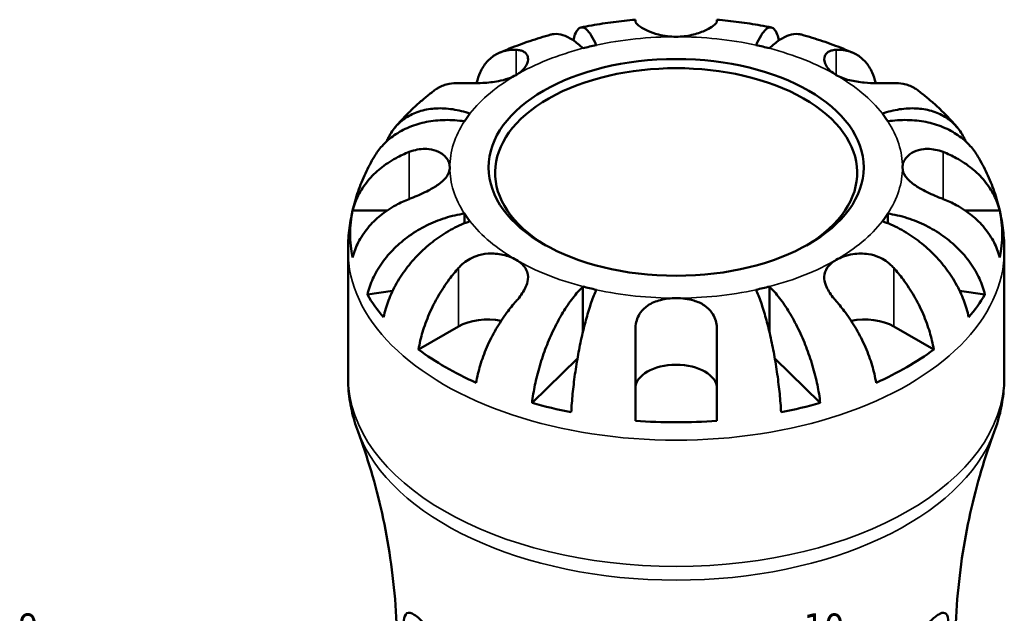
# Model space of a CAD drawing. Header units: millimetres. Extents: x 0 to 903, y 0 to 973.
# Tile 8 of 10: x 595 to 682, y 577 to 629. Entities that reach past the tile are written whole.
import ezdxf

# ---------------------------------------------------------------- set-up
doc = ezdxf.new("R2010")
doc.units = ezdxf.units.MM
for name, color, linetype, lineweight in [('Border (ANSI)', 7, 'Continuous', 70), ('Visible (ANSI)', 7, 'Continuous', 50), ('Visible Narrow (ANSI)', 7, 'Continuous', 35)]:
    doc.layers.add(name, color=color, linetype=linetype, lineweight=lineweight)
doc.styles.add('Note Text (ANSI)', font='tahoma.ttf')

# ---------------------------------------------------------------- blocks, each defined once
blk = doc.blocks.new('Borders Default Border')
at = {"layer": 'Border (ANSI)', "color": 5, "true_color": 0x0000ff, "char_height": 2.4, "attachment_point": 7, "style": 'Note Text (ANSI)'}
for s, insert in [('9', (594.915, 574.353)), ('10', (664.35, 574.349))]:
    blk.add_mtext(s, dxfattribs=dict(at, insert=insert))

msp = doc.modelspace()

# ---------------------------------------------------------------- linework, layer by layer
at = {"layer": 'Visible (ANSI)'}
for p, q in [((649.474, 629.109), (649.474, 629.248)), ((656.674, 629.248), (656.674, 629.109)), ((624.482, 612.398), (627.538, 612.398)), ((634.361, 612.123), (634.361, 611.259)), ((671.787, 612.123), (671.787, 611.259)), ((678.611, 612.398), (681.667, 612.398)), ((624.074, 597.694), (624.074, 608.85)), ((682.074, 597.694), (682.074, 608.85)), ((644.833, 605.677), (644.833, 601.672)), ((661.315, 605.677), (661.315, 601.672)), ((625.789, 604.965), (628.02, 605.298)), ((678.128, 605.298), (680.359, 604.965)), ((630.311, 600.117), (633.841, 602.155)), ((672.307, 602.155), (675.838, 600.117)), ((649.474, 593.812), (649.474, 601.858)), ((656.674, 601.858), (656.674, 593.812)), ((640.34, 595.394), (644.355, 599.33)), ((661.794, 599.33), (665.809, 595.394))]:
    msp.add_line(p, q, dxfattribs=at)
for centre, major_axis, start_param, end_param in [((653.074, 616.198), (-20, 0), 5.073083, 5.137094), ((653.074, 616.198), (-20, 0), 4.287684, 4.351695), ((653.074, 615.725), (-16, 0), 2.374159, 7.050619), ((653.074, 616.198), (-20, 0), 5.858481, 5.922492), ((653.074, 616.198), (20, 0), 0.360694, 0.424705), ((653.074, 610.32), (-28.818, 0), 6.157937, 6.408434), ((653.074, 616.198), (-20, 0), 0.360694, 0.424705), ((653.074, 616.198), (20, 0), 5.858481, 5.922492), ((653.074, 610.32), (28.818, 0), 6.157937, 6.408434), ((653.074, 616.198), (20, 0), 4.287684, 4.351695), ((653.074, 616.198), (20, 0), 5.073083, 5.137094), ((653.074, 610.32), (-28.818, 0), 0.327687, 0.457711), ((653.074, 610.32), (28.818, 0), 5.825475, 5.955498), ((636.386, 600.685), (3.6, 0), 1.226428, 2.356194), ((669.762, 600.685), (3.6, 0), 0.785398, 1.915165), ((653.074, 610.32), (-28.818, 0), 0.66015, 0.910647), ((653.074, 610.32), (-28.818, 0), 2.230946, 2.481443), ((653.074, 596.694), (-3.6, 0), 3.141593, 6.283185), ((653.074, 610.32), (-28.818, 0), 1.113086, 1.243109), ((653.074, 610.32), (-28.818, 0), 1.898484, 2.028507), ((653.074, 610.32), (-28.818, 0), 1.445548, 1.696045)]:
    msp.add_ellipse(centre, major_axis=major_axis, ratio=0.57735, start_param=start_param, end_param=end_param, dxfattribs=at)
msp.add_ellipse((653.074, 616.198), major_axis=(16.58, 0), ratio=0.57735, dxfattribs=at)
for points, knots in [([(649.474, 629.248), (649.149, 629.221), (648.825, 629.19), (648.177, 629.121), (647.854, 629.083), (647.21, 629), (646.889, 628.954), (646.248, 628.856), (645.928, 628.803), (645.291, 628.69), (644.974, 628.629), (644.658, 628.565)], [2.4993603, 2.4993603, 2.4993603, 2.4993603, 2.5382791, 2.5382791, 2.5771979, 2.5771979, 2.6161166, 2.6161166, 2.6550354, 2.6550354, 2.6939542, 2.6939542, 2.6939542, 2.6939542]), ([(661.49, 628.565), (661.174, 628.629), (660.857, 628.69), (660.22, 628.803), (659.901, 628.856), (659.26, 628.954), (658.938, 629), (658.294, 629.083), (657.971, 629.121), (657.323, 629.19), (656.999, 629.221), (656.674, 629.248)], [2.0184348, 2.0184348, 2.0184348, 2.0184348, 2.0573536, 2.0573536, 2.0962723, 2.0962723, 2.1351911, 2.1351911, 2.1741099, 2.1741099, 2.2130287, 2.2130287, 2.2130287, 2.2130287]), ([(643.984, 627.425), (644.027, 627.613), (644.077, 627.787), (644.218, 628.158), (644.316, 628.321), (644.513, 628.523), (644.63, 628.579), (644.883, 628.565), (645.019, 628.493), (645.277, 628.265), (645.423, 628.086), (645.723, 627.611), (645.876, 627.315), (646.016, 627.002)], [0.3887382, 0.3887382, 0.3887382, 0.3887382, 0.4994944, 0.4994944, 0.6661487, 0.6661487, 0.8332087, 0.8332087, 1.0002688, 1.0002688, 1.1679728, 1.1679728, 1.3356767, 1.3356767, 1.3356767, 1.3356767]), ([(653.074, 627.745), (652.815, 627.745), (652.557, 627.762), (652.033, 627.827), (651.77, 627.877), (651.169, 628.031), (650.848, 628.146), (650.307, 628.386), (650.087, 628.509), (649.794, 628.706), (649.699, 628.782), (649.56, 628.92), (649.515, 628.981), (649.48, 629.061), (649.474, 629.086), (649.474, 629.109)], [0, 0, 0, 0, 0.0777495, 0.0777495, 0.1608191, 0.1608191, 0.277838, 0.277838, 0.3882896, 0.3882896, 0.4654296, 0.4654296, 0.5403543, 0.5403543, 0.579532, 0.579532, 0.579532, 0.579532]), ([(656.674, 629.109), (656.674, 629.085), (656.668, 629.058), (656.63, 628.975), (656.584, 628.914), (656.441, 628.776), (656.344, 628.698), (656.051, 628.503), (655.835, 628.383), (655.256, 628.126), (654.876, 627.995), (654.021, 627.801), (653.55, 627.745), (653.074, 627.745)], [-0.5800481, -0.5800481, -0.5800481, -0.5800481, -0.5384523, -0.5384523, -0.4638379, -0.4638379, -0.3862639, -0.3862639, -0.2784027, -0.2784027, -0.1427791, -0.1427791, 0, 0, 0, 0]), ([(660.133, 627.002), (660.273, 627.315), (660.425, 627.611), (660.725, 628.086), (660.871, 628.265), (661.13, 628.493), (661.265, 628.565), (661.518, 628.579), (661.636, 628.523), (661.833, 628.321), (661.931, 628.158), (662.071, 627.787), (662.121, 627.613), (662.164, 627.425)], [4.0142509, 4.0142509, 4.0142509, 4.0142509, 4.1819549, 4.1819549, 4.3496588, 4.3496588, 4.5167189, 4.5167189, 4.6837789, 4.6837789, 4.8504333, 4.8504333, 4.9611894, 4.9611894, 4.9611894, 4.9611894]), ([(642.001, 627.929), (641.687, 627.842), (641.375, 627.751), (640.754, 627.561), (640.446, 627.462), (639.833, 627.255), (639.528, 627.148), (638.923, 626.926), (638.622, 626.81), (638.025, 626.571), (637.729, 626.447), (637.435, 626.319)], [2.8043578, 2.8043578, 2.8043578, 2.8043578, 2.8439882, 2.8439882, 2.8836185, 2.8836185, 2.9232489, 2.9232489, 2.9628793, 2.9628793, 3.0025097, 3.0025097, 3.0025097, 3.0025097]), ([(644.833, 626.72), (644.549, 626.998), (644.239, 627.257), (643.633, 627.658), (643.335, 627.8), (642.812, 627.965), (642.537, 628.004), (642.185, 627.971), (642.091, 627.953), (642.001, 627.928)], [4.0142509, 4.0142509, 4.0142509, 4.0142509, 4.1819549, 4.1819549, 4.3496588, 4.3496588, 4.5167189, 4.5167189, 4.5794658, 4.5794658, 4.5794658, 4.5794658]), ([(664.147, 627.928), (664.057, 627.953), (663.964, 627.971), (663.611, 628.004), (663.336, 627.965), (662.813, 627.8), (662.516, 627.658), (661.909, 627.257), (661.599, 626.998), (661.315, 626.72)], [0.7704618, 0.7704618, 0.7704618, 0.7704618, 0.8332087, 0.8332087, 1.0002688, 1.0002688, 1.1679728, 1.1679728, 1.3356767, 1.3356767, 1.3356767, 1.3356767]), ([(668.713, 626.319), (668.419, 626.447), (668.123, 626.571), (667.526, 626.81), (667.225, 626.926), (666.62, 627.148), (666.316, 627.255), (665.702, 627.462), (665.394, 627.561), (664.773, 627.751), (664.461, 627.842), (664.148, 627.929)], [1.7098793, 1.7098793, 1.7098793, 1.7098793, 1.7495096, 1.7495096, 1.78914, 1.78914, 1.8287704, 1.8287704, 1.8684008, 1.8684008, 1.9080312, 1.9080312, 1.9080312, 1.9080312]), ([(635.439, 623.637), (635.521, 623.99), (635.631, 624.314), (635.908, 624.922), (636.109, 625.246), (636.587, 625.792), (636.864, 626.013), (637.423, 626.333), (637.757, 626.46), (638.38, 626.578), (638.658, 626.597), (638.932, 626.588)], [0.1934012, 0.1934012, 0.1934012, 0.1934012, 0.3321515, 0.3321515, 0.4988882, 0.4988882, 0.6656248, 0.6656248, 0.8335114, 0.8335114, 0.9568737, 0.9568737, 0.9568737, 0.9568737]), ([(638.932, 626.588), (638.935, 626.588), (638.937, 626.587), (639.073, 626.582), (639.198, 626.566), (639.411, 626.511), (639.502, 626.477), (639.681, 626.379), (639.764, 626.311), (639.94, 626.093), (639.994, 625.921), (639.976, 625.508), (639.885, 625.269), (639.535, 624.79), (639.269, 624.558), (638.932, 624.363)], [-0.5833263, -0.5833263, -0.5833263, -0.5833263, -0.5820685, -0.5820685, -0.518616, -0.518616, -0.4628074, -0.4628074, -0.3947327, -0.3947327, -0.2769242, -0.2769242, -0.1428835, -0.1428835, 0, 0, 0, 0]), ([(667.216, 624.363), (667.018, 624.478), (666.844, 624.605), (666.537, 624.891), (666.412, 625.049), (666.185, 625.454), (666.136, 625.698), (666.201, 626.059), (666.27, 626.188), (666.455, 626.371), (666.553, 626.434), (666.787, 626.53), (666.922, 626.562), (667.118, 626.583), (667.167, 626.586), (667.216, 626.588)], [-2.4991326, -2.4991326, -2.4991326, -2.4991326, -2.4150544, -2.4150544, -2.3238473, -2.3238473, -2.1841143, -2.1841143, -2.0867477, -2.0867477, -2.0144067, -2.0144067, -1.9399427, -1.9399427, -1.916375, -1.916375, -1.916375, -1.916375]), ([(667.216, 626.588), (667.49, 626.597), (667.768, 626.578), (668.392, 626.46), (668.726, 626.333), (669.285, 626.013), (669.562, 625.792), (670.039, 625.246), (670.24, 624.922), (670.517, 624.314), (670.627, 623.99), (670.709, 623.637)], [4.427884, 4.427884, 4.427884, 4.427884, 4.5512464, 4.5512464, 4.7191329, 4.7191329, 4.8858696, 4.8858696, 5.0526063, 5.0526063, 5.1913566, 5.1913566, 5.1913566, 5.1913566]), ([(638.932, 624.363), (638.725, 624.244), (638.493, 624.14), (637.967, 623.955), (637.67, 623.878), (636.916, 623.734), (636.453, 623.687), (635.685, 623.642), (635.382, 623.634), (634.913, 623.63), (634.738, 623.63), (634.421, 623.634), (634.278, 623.636), (634.037, 623.642), (633.936, 623.645), (633.841, 623.648)], [0, 0, 0, 0, 0.0878331, 0.0878331, 0.1843541, 0.1843541, 0.3227975, 0.3227975, 0.4175446, 0.4175446, 0.4777493, 0.4777493, 0.5327624, 0.5327624, 0.5768127, 0.5768127, 0.5768127, 0.5768127]), ([(672.307, 623.648), (672.206, 623.645), (672.098, 623.642), (671.813, 623.635), (671.629, 623.632), (671.22, 623.63), (670.995, 623.631), (670.417, 623.644), (670.061, 623.661), (669.252, 623.735), (668.808, 623.802), (667.952, 624.017), (667.552, 624.169), (667.216, 624.363)], [-0.5764765, -0.5764765, -0.5764765, -0.5764765, -0.5296868, -0.5296868, -0.4605403, -0.4605403, -0.385624, -0.385624, -0.2773083, -0.2773083, -0.1425809, -0.1425809, 0, 0, 0, 0]), ([(633.841, 623.648), (633.567, 623.657), (633.289, 623.638), (632.665, 623.52), (632.331, 623.393), (631.942, 623.17), (631.832, 623.098), (631.726, 623.017)], [4.427884, 4.427884, 4.427884, 4.427884, 4.5512464, 4.5512464, 4.7191329, 4.7191329, 4.7846411, 4.7846411, 4.7846411, 4.7846411]), ([(674.423, 623.017), (674.316, 623.098), (674.207, 623.17), (673.817, 623.393), (673.483, 623.52), (672.859, 623.638), (672.582, 623.657), (672.307, 623.648)], [0.6001167, 0.6001167, 0.6001167, 0.6001167, 0.6656248, 0.6656248, 0.8335114, 0.8335114, 0.9568737, 0.9568737, 0.9568737, 0.9568737]), ([(631.725, 623.018), (631.473, 622.826), (631.224, 622.63), (630.734, 622.226), (630.492, 622.019), (630.017, 621.593), (629.784, 621.375), (629.325, 620.926), (629.101, 620.696), (628.661, 620.224), (628.445, 619.982), (628.235, 619.734)], [3.2761543, 3.2761543, 3.2761543, 3.2761543, 3.3154134, 3.3154134, 3.3546725, 3.3546725, 3.3939317, 3.3939317, 3.4331908, 3.4331908, 3.47245, 3.47245, 3.47245, 3.47245]), ([(677.913, 619.734), (677.703, 619.982), (677.488, 620.224), (677.048, 620.696), (676.823, 620.926), (676.365, 621.375), (676.131, 621.593), (675.656, 622.019), (675.415, 622.226), (674.924, 622.63), (674.675, 622.826), (674.423, 623.018)], [1.239939, 1.239939, 1.239939, 1.239939, 1.2791982, 1.2791982, 1.3184573, 1.3184573, 1.3577164, 1.3577164, 1.3969756, 1.3969756, 1.4362347, 1.4362347, 1.4362347, 1.4362347]), ([(627.487, 618.498), (627.54, 618.626), (627.596, 618.748), (627.839, 619.22), (628.083, 619.578), (628.664, 620.202), (629, 620.469), (629.679, 620.88), (630.083, 621.062), (630.954, 621.316), (631.42, 621.388), (632.308, 621.434), (632.813, 621.411), (633.843, 621.254), (634.369, 621.12), (634.851, 620.956)], [0.278887, 0.278887, 0.278887, 0.278887, 0.33284, 0.33284, 0.499494, 0.499494, 0.666149, 0.666149, 0.833209, 0.833209, 1.000269, 1.000269, 1.167973, 1.167973, 1.335677, 1.335677, 1.335677, 1.335677]), ([(671.297, 620.956), (671.779, 621.12), (672.305, 621.254), (673.335, 621.411), (673.84, 621.434), (674.728, 621.388), (675.195, 621.316), (676.065, 621.062), (676.47, 620.88), (677.148, 620.469), (677.485, 620.202), (678.065, 619.578), (678.309, 619.22), (678.552, 618.748), (678.609, 618.626), (678.661, 618.498)], [4.014251, 4.014251, 4.014251, 4.014251, 4.181955, 4.181955, 4.349659, 4.349659, 4.516719, 4.516719, 4.683779, 4.683779, 4.850433, 4.850433, 5.017088, 5.017088, 5.071041, 5.071041, 5.071041, 5.071041]), ([(634.361, 620.274), (633.82, 620.355), (633.229, 620.398), (632.071, 620.377), (631.504, 620.313), (630.506, 620.114), (629.982, 619.961), (629.004, 619.557), (628.549, 619.306), (627.787, 618.778), (627.409, 618.453), (626.82, 617.8), (626.592, 617.484), (626.405, 617.17)], [4.0142509, 4.0142509, 4.0142509, 4.0142509, 4.1819549, 4.1819549, 4.3496588, 4.3496588, 4.5167189, 4.5167189, 4.6837789, 4.6837789, 4.8504333, 4.8504333, 4.9844878, 4.9844878, 4.9844878, 4.9844878]), ([(679.743, 617.17), (679.557, 617.484), (679.328, 617.8), (678.739, 618.453), (678.361, 618.778), (677.599, 619.306), (677.145, 619.557), (676.166, 619.961), (675.642, 620.114), (674.644, 620.313), (674.077, 620.377), (672.919, 620.398), (672.328, 620.355), (671.787, 620.274)], [0.3654398, 0.3654398, 0.3654398, 0.3654398, 0.4994944, 0.4994944, 0.6661487, 0.6661487, 0.8332087, 0.8332087, 1.0002688, 1.0002688, 1.1679728, 1.1679728, 1.3356767, 1.3356767, 1.3356767, 1.3356767]), ([(629.474, 617.562), (629.599, 617.61), (629.726, 617.652), (630.081, 617.753), (630.31, 617.798), (630.771, 617.843), (631.001, 617.842), (631.529, 617.782), (631.812, 617.702), (632.373, 617.434), (632.623, 617.228), (632.98, 616.747), (633.074, 616.473), (633.074, 616.198)], [-0.5800481, -0.5800481, -0.5800481, -0.5800481, -0.5384523, -0.5384523, -0.4638379, -0.4638379, -0.3862639, -0.3862639, -0.2784027, -0.2784027, -0.1427791, -0.1427791, 0, 0, 0, 0]), ([(673.074, 616.198), (673.074, 616.348), (673.102, 616.497), (673.217, 616.799), (673.307, 616.949), (673.595, 617.283), (673.818, 617.454), (674.343, 617.705), (674.633, 617.786), (675.169, 617.843), (675.398, 617.842), (675.859, 617.794), (676.089, 617.749), (676.437, 617.647), (676.556, 617.607), (676.674, 617.562)], [0, 0, 0, 0, 0.0777495, 0.0777495, 0.1608191, 0.1608191, 0.277838, 0.277838, 0.3882896, 0.3882896, 0.4654296, 0.4654296, 0.5403543, 0.5403543, 0.579532, 0.579532, 0.579532, 0.579532]), ([(626.405, 617.17), (626.118, 616.686), (625.853, 616.185), (625.369, 615.15), (625.151, 614.615), (624.77, 613.517), (624.607, 612.954), (624.344, 611.806), (624.243, 611.222), (624.108, 610.042), (624.074, 609.446), (624.074, 608.85)], [3.5976223, 3.5976223, 3.5976223, 3.5976223, 3.663496, 3.663496, 3.7293697, 3.7293697, 3.7952434, 3.7952434, 3.8611171, 3.8611171, 3.9269908, 3.9269908, 3.9269908, 3.9269908]), ([(624.482, 612.398), (624.6, 612.867), (624.777, 613.325), (625.197, 614.15), (625.482, 614.59), (626.157, 615.412), (626.549, 615.793), (627.34, 616.435), (627.812, 616.755), (628.694, 617.233), (629.086, 617.413), (629.474, 617.562)], [0.1707531, 0.1707531, 0.1707531, 0.1707531, 0.3321515, 0.3321515, 0.4988882, 0.4988882, 0.6656248, 0.6656248, 0.8335114, 0.8335114, 0.9568737, 0.9568737, 0.9568737, 0.9568737]), ([(676.674, 617.562), (677.062, 617.413), (677.454, 617.233), (678.336, 616.755), (678.809, 616.435), (679.599, 615.793), (679.991, 615.412), (680.667, 614.59), (680.951, 614.15), (681.371, 613.325), (681.548, 612.867), (681.667, 612.398)], [4.4278842, 4.4278842, 4.4278842, 4.4278842, 4.5512465, 4.5512465, 4.7191331, 4.7191331, 4.8858697, 4.8858697, 5.0526064, 5.0526064, 5.2140048, 5.2140048, 5.2140048, 5.2140048]), ([(682.074, 608.85), (682.074, 609.446), (682.04, 610.042), (681.905, 611.222), (681.804, 611.806), (681.541, 612.954), (681.378, 613.517), (680.998, 614.615), (680.78, 615.15), (680.296, 616.185), (680.03, 616.686), (679.744, 617.17)], [0.7853982, 0.7853982, 0.7853982, 0.7853982, 0.8512719, 0.8512719, 0.9171456, 0.9171456, 0.9830193, 0.9830193, 1.048893, 1.048893, 1.1147667, 1.1147667, 1.1147667, 1.1147667]), ([(633.074, 616.198), (633.074, 616.049), (633.046, 615.9), (632.931, 615.596), (632.841, 615.443), (632.554, 615.084), (632.33, 614.884), (631.805, 614.509), (631.515, 614.337), (630.98, 614.056), (630.75, 613.945), (630.289, 613.736), (630.06, 613.638), (629.711, 613.497), (629.592, 613.45), (629.474, 613.405)], [0, 0, 0, 0, 0.0777495, 0.0777495, 0.1608191, 0.1608191, 0.277838, 0.277838, 0.3882896, 0.3882896, 0.4654296, 0.4654296, 0.5403543, 0.5403543, 0.579532, 0.579532, 0.579532, 0.579532]), ([(676.674, 613.405), (676.549, 613.453), (676.422, 613.503), (676.067, 613.648), (675.838, 613.745), (675.377, 613.955), (675.147, 614.067), (674.619, 614.345), (674.337, 614.513), (673.775, 614.914), (673.525, 615.147), (673.169, 615.653), (673.074, 615.924), (673.074, 616.198)], [-0.5800481, -0.5800481, -0.5800481, -0.5800481, -0.5384523, -0.5384523, -0.4638379, -0.4638379, -0.3862639, -0.3862639, -0.2784027, -0.2784027, -0.1427791, -0.1427791, 0, 0, 0, 0]), ([(629.474, 613.405), (629.086, 613.256), (628.694, 613.076), (627.812, 612.598), (627.34, 612.278), (626.549, 611.636), (626.157, 611.255), (625.482, 610.433), (625.197, 609.993), (624.777, 609.168), (624.6, 608.71), (624.482, 608.241)], [4.427884, 4.427884, 4.427884, 4.427884, 4.5512464, 4.5512464, 4.7191329, 4.7191329, 4.8858696, 4.8858696, 5.0526063, 5.0526063, 5.2140047, 5.2140047, 5.2140047, 5.2140047]), ([(681.667, 608.241), (681.548, 608.71), (681.371, 609.168), (680.951, 609.993), (680.667, 610.433), (679.991, 611.255), (679.599, 611.636), (678.809, 612.278), (678.336, 612.598), (677.454, 613.076), (677.062, 613.256), (676.674, 613.405)], [0.1707531, 0.1707531, 0.1707531, 0.1707531, 0.3321515, 0.3321515, 0.4988882, 0.4988882, 0.6656248, 0.6656248, 0.8335114, 0.8335114, 0.9568737, 0.9568737, 0.9568737, 0.9568737]), ([(625.789, 604.965), (625.904, 605.453), (626.076, 605.939), (626.482, 606.826), (626.757, 607.307), (627.409, 608.227), (627.787, 608.665), (628.549, 609.42), (629.004, 609.807), (629.982, 610.503), (630.506, 610.813), (631.504, 611.31), (632.071, 611.543), (633.229, 611.909), (633.82, 612.042), (634.361, 612.123)], [0.170746, 0.170746, 0.170746, 0.170746, 0.33284, 0.33284, 0.499494, 0.499494, 0.666149, 0.666149, 0.833209, 0.833209, 1.000269, 1.000269, 1.167973, 1.167973, 1.335677, 1.335677, 1.335677, 1.335677]), ([(671.787, 612.123), (672.328, 612.042), (672.919, 611.909), (674.077, 611.543), (674.644, 611.31), (675.642, 610.813), (676.166, 610.503), (677.145, 609.807), (677.599, 609.42), (678.361, 608.665), (678.739, 608.227), (679.392, 607.307), (679.666, 606.826), (680.072, 605.939), (680.244, 605.453), (680.359, 604.965)], [4.014251, 4.014251, 4.014251, 4.014251, 4.181955, 4.181955, 4.349659, 4.349659, 4.516719, 4.516719, 4.683779, 4.683779, 4.850433, 4.850433, 5.017088, 5.017088, 5.179182, 5.179182, 5.179182, 5.179182]), ([(634.851, 611.441), (634.369, 611.277), (633.843, 611.053), (632.813, 610.509), (632.308, 610.189), (631.42, 609.539), (630.954, 609.149), (630.083, 608.303), (629.679, 607.846), (629, 606.974), (628.664, 606.478), (628.083, 605.458), (627.839, 604.935), (627.477, 603.986), (627.324, 603.473), (627.222, 602.967)], [4.014251, 4.014251, 4.014251, 4.014251, 4.181955, 4.181955, 4.349659, 4.349659, 4.516719, 4.516719, 4.683779, 4.683779, 4.850433, 4.850433, 5.017088, 5.017088, 5.179182, 5.179182, 5.179182, 5.179182]), ([(678.926, 602.967), (678.824, 603.473), (678.671, 603.986), (678.309, 604.935), (678.065, 605.458), (677.485, 606.478), (677.148, 606.974), (676.47, 607.846), (676.065, 608.303), (675.195, 609.149), (674.728, 609.539), (673.84, 610.189), (673.335, 610.509), (672.305, 611.053), (671.779, 611.277), (671.297, 611.441)], [0.170746, 0.170746, 0.170746, 0.170746, 0.33284, 0.33284, 0.499494, 0.499494, 0.666149, 0.666149, 0.833209, 0.833209, 1.000269, 1.000269, 1.167973, 1.167973, 1.335677, 1.335677, 1.335677, 1.335677]), ([(633.841, 607.318), (633.942, 607.432), (634.05, 607.54), (634.335, 607.791), (634.519, 607.926), (634.928, 608.171), (635.154, 608.277), (635.731, 608.483), (636.087, 608.555), (636.897, 608.613), (637.341, 608.574), (638.196, 608.383), (638.596, 608.228), (638.932, 608.034)], [-0.5764765, -0.5764765, -0.5764765, -0.5764765, -0.5296868, -0.5296868, -0.4605403, -0.4605403, -0.385624, -0.385624, -0.2773083, -0.2773083, -0.1425809, -0.1425809, 0, 0, 0, 0]), ([(667.216, 608.034), (667.414, 608.148), (667.635, 608.249), (668.132, 608.424), (668.41, 608.495), (669.143, 608.607), (669.606, 608.612), (670.382, 608.487), (670.691, 608.399), (671.203, 608.179), (671.409, 608.066), (671.802, 607.8), (671.986, 607.648), (672.207, 607.428), (672.258, 607.374), (672.307, 607.318)], [-2.4991326, -2.4991326, -2.4991326, -2.4991326, -2.4150544, -2.4150544, -2.3238473, -2.3238473, -2.1841143, -2.1841143, -2.0867477, -2.0867477, -2.0144067, -2.0144067, -1.9399427, -1.9399427, -1.916375, -1.916375, -1.916375, -1.916375]), ([(638.932, 608.034), (639.13, 607.919), (639.305, 607.792), (639.611, 607.503), (639.737, 607.341), (639.963, 606.9), (640.012, 606.609), (639.947, 606.074), (639.878, 605.846), (639.694, 605.438), (639.595, 605.262), (639.361, 604.905), (639.226, 604.724), (639.03, 604.49), (638.982, 604.434), (638.932, 604.379)], [-2.4991326, -2.4991326, -2.4991326, -2.4991326, -2.4150544, -2.4150544, -2.3238473, -2.3238473, -2.1841143, -2.1841143, -2.0867477, -2.0867477, -2.0144067, -2.0144067, -1.9399427, -1.9399427, -1.916375, -1.916375, -1.916375, -1.916375]), ([(667.216, 604.379), (667.115, 604.492), (667.019, 604.607), (666.796, 604.894), (666.676, 605.066), (666.462, 605.424), (666.371, 605.608), (666.204, 606.05), (666.156, 606.3), (666.17, 606.834), (666.262, 607.104), (666.614, 607.61), (666.88, 607.839), (667.216, 608.034)], [-0.5764765, -0.5764765, -0.5764765, -0.5764765, -0.5296868, -0.5296868, -0.4605403, -0.4605403, -0.385624, -0.385624, -0.2773083, -0.2773083, -0.1425809, -0.1425809, 0, 0, 0, 0]), ([(630.311, 600.117), (630.394, 600.634), (630.52, 601.164), (630.817, 602.161), (631.018, 602.717), (631.495, 603.814), (631.772, 604.355), (632.331, 605.321), (632.665, 605.833), (633.289, 606.671), (633.567, 607.011), (633.841, 607.318)], [0.1707531, 0.1707531, 0.1707531, 0.1707531, 0.3321515, 0.3321515, 0.4988882, 0.4988882, 0.6656248, 0.6656248, 0.8335114, 0.8335114, 0.9568737, 0.9568737, 0.9568737, 0.9568737]), ([(672.307, 607.318), (672.582, 607.011), (672.859, 606.671), (673.483, 605.833), (673.817, 605.321), (674.376, 604.355), (674.653, 603.814), (675.131, 602.717), (675.331, 602.161), (675.628, 601.164), (675.754, 600.634), (675.838, 600.117)], [4.4278842, 4.4278842, 4.4278842, 4.4278842, 4.5512465, 4.5512465, 4.7191331, 4.7191331, 4.8858697, 4.8858697, 5.0526064, 5.0526064, 5.2140048, 5.2140048, 5.2140048, 5.2140048]), ([(640.34, 595.394), (640.399, 595.924), (640.49, 596.473), (640.703, 597.508), (640.847, 598.089), (641.189, 599.247), (641.387, 599.823), (641.786, 600.856), (642.025, 601.408), (642.537, 602.461), (642.812, 602.961), (643.335, 603.822), (643.633, 604.262), (644.239, 605.051), (644.549, 605.399), (644.833, 605.677)], [0.170746, 0.170746, 0.170746, 0.170746, 0.33284, 0.33284, 0.499494, 0.499494, 0.666149, 0.666149, 0.833209, 0.833209, 1.000269, 1.000269, 1.167973, 1.167973, 1.335677, 1.335677, 1.335677, 1.335677]), ([(661.315, 605.677), (661.599, 605.399), (661.909, 605.051), (662.516, 604.262), (662.813, 603.822), (663.336, 602.961), (663.611, 602.461), (664.124, 601.408), (664.362, 600.856), (664.761, 599.823), (664.96, 599.247), (665.302, 598.089), (665.445, 597.508), (665.659, 596.473), (665.749, 595.924), (665.809, 595.394)], [4.014251, 4.014251, 4.014251, 4.014251, 4.181955, 4.181955, 4.349659, 4.349659, 4.516719, 4.516719, 4.683779, 4.683779, 4.850433, 4.850433, 5.017088, 5.017088, 5.179182, 5.179182, 5.179182, 5.179182]), ([(646.016, 605.395), (645.876, 605.082), (645.723, 604.696), (645.423, 603.834), (645.277, 603.358), (645.019, 602.434), (644.883, 601.9), (644.63, 600.785), (644.513, 600.204), (644.316, 599.122), (644.218, 598.522), (644.049, 597.324), (643.978, 596.725), (643.873, 595.664), (643.828, 595.104), (643.799, 594.567)], [4.014251, 4.014251, 4.014251, 4.014251, 4.181955, 4.181955, 4.349659, 4.349659, 4.516719, 4.516719, 4.683779, 4.683779, 4.850433, 4.850433, 5.017088, 5.017088, 5.179182, 5.179182, 5.179182, 5.179182]), ([(662.349, 594.567), (662.32, 595.104), (662.275, 595.664), (662.17, 596.725), (662.099, 597.324), (661.931, 598.522), (661.833, 599.122), (661.636, 600.204), (661.518, 600.785), (661.265, 601.9), (661.13, 602.434), (660.871, 603.358), (660.725, 603.834), (660.425, 604.696), (660.273, 605.082), (660.133, 605.395)], [0.170746, 0.170746, 0.170746, 0.170746, 0.33284, 0.33284, 0.499494, 0.499494, 0.666149, 0.666149, 0.833209, 0.833209, 1.000269, 1.000269, 1.167973, 1.167973, 1.335677, 1.335677, 1.335677, 1.335677]), ([(638.932, 604.379), (638.658, 604.071), (638.38, 603.732), (637.757, 602.894), (637.423, 602.381), (636.864, 601.416), (636.587, 600.875), (636.109, 599.777), (635.908, 599.221), (635.611, 598.225), (635.485, 597.695), (635.402, 597.177)], [4.427884, 4.427884, 4.427884, 4.427884, 4.5512464, 4.5512464, 4.7191329, 4.7191329, 4.8858696, 4.8858696, 5.0526063, 5.0526063, 5.2140047, 5.2140047, 5.2140047, 5.2140047]), ([(649.474, 601.858), (649.474, 601.978), (649.481, 602.098), (649.518, 602.426), (649.565, 602.629), (649.707, 603.023), (649.804, 603.211), (650.097, 603.624), (650.313, 603.832), (650.893, 604.222), (651.272, 604.38), (652.127, 604.598), (652.598, 604.651), (653.074, 604.651)], [-0.5800481, -0.5800481, -0.5800481, -0.5800481, -0.5384523, -0.5384523, -0.4638379, -0.4638379, -0.3862639, -0.3862639, -0.2784027, -0.2784027, -0.1427791, -0.1427791, 0, 0, 0, 0]), ([(653.074, 604.651), (653.333, 604.651), (653.592, 604.635), (654.115, 604.568), (654.378, 604.514), (654.979, 604.336), (655.3, 604.192), (655.842, 603.827), (656.061, 603.614), (656.354, 603.193), (656.449, 603.005), (656.589, 602.61), (656.634, 602.406), (656.668, 602.084), (656.674, 601.971), (656.674, 601.858)], [0, 0, 0, 0, 0.0777495, 0.0777495, 0.1608191, 0.1608191, 0.277838, 0.277838, 0.3882896, 0.3882896, 0.4654296, 0.4654296, 0.5403543, 0.5403543, 0.579532, 0.579532, 0.579532, 0.579532]), ([(670.746, 597.177), (670.663, 597.695), (670.537, 598.225), (670.24, 599.221), (670.039, 599.777), (669.562, 600.875), (669.285, 601.416), (668.726, 602.381), (668.392, 602.894), (667.768, 603.732), (667.49, 604.071), (667.216, 604.379)], [0.1707531, 0.1707531, 0.1707531, 0.1707531, 0.3321515, 0.3321515, 0.4988882, 0.4988882, 0.6656248, 0.6656248, 0.8335114, 0.8335114, 0.9568737, 0.9568737, 0.9568737, 0.9568737]), ([(624.074, 597.694), (624.074, 597.363), (624.086, 597.032), (624.135, 596.371), (624.171, 596.042), (624.268, 595.387), (624.328, 595.062), (624.47, 594.418), (624.553, 594.099), (624.74, 593.468), (624.845, 593.156), (624.959, 592.849)], [3.9269908, 3.9269908, 3.9269908, 3.9269908, 3.9694027, 3.9694027, 4.0118145, 4.0118145, 4.0542264, 4.0542264, 4.0966382, 4.0966382, 4.1390501, 4.1390501, 4.1390501, 4.1390501]), ([(681.189, 592.849), (681.304, 593.156), (681.408, 593.468), (681.595, 594.099), (681.678, 594.418), (681.821, 595.062), (681.881, 595.387), (681.977, 596.042), (682.013, 596.371), (682.062, 597.032), (682.074, 597.363), (682.074, 597.694)], [0.5733389, 0.5733389, 0.5733389, 0.5733389, 0.6157508, 0.6157508, 0.6581626, 0.6581626, 0.7005745, 0.7005745, 0.7429863, 0.7429863, 0.7853982, 0.7853982, 0.7853982, 0.7853982]), ([(628.424, 573.312), (628.424, 574.725), (628.372, 576.138), (628.166, 578.935), (628.013, 580.319), (627.613, 583.033), (627.367, 584.362), (626.796, 586.942), (626.47, 588.193), (625.757, 590.597), (625.369, 591.75), (624.959, 592.849)], [3.9269908, 3.9269908, 3.9269908, 3.9269908, 3.9694027, 3.9694027, 4.0118145, 4.0118145, 4.0542264, 4.0542264, 4.0966382, 4.0966382, 4.1390501, 4.1390501, 4.1390501, 4.1390501]), ([(681.189, 592.849), (680.779, 591.75), (680.392, 590.597), (679.678, 588.193), (679.353, 586.942), (678.781, 584.362), (678.535, 583.033), (678.135, 580.319), (677.982, 578.935), (677.776, 576.138), (677.724, 574.725), (677.724, 573.312)], [0.5733389, 0.5733389, 0.5733389, 0.5733389, 0.6157508, 0.6157508, 0.6581626, 0.6581626, 0.7005745, 0.7005745, 0.7429863, 0.7429863, 0.7853982, 0.7853982, 0.7853982, 0.7853982]), ([(631.391, 566.998), (631.286, 567.11), (631.184, 567.232), (630.777, 567.775), (630.5, 568.277), (629.996, 569.465), (629.778, 570.161), (629.439, 571.553), (629.313, 572.24), (629.138, 573.438), (629.08, 573.946), (629.002, 574.874), (628.983, 575.278), (628.987, 576.043), (629.022, 576.355), (629.189, 576.813), (629.342, 576.904), (629.777, 576.798), (630.049, 576.62), (630.536, 576.187), (630.701, 576.028), (630.875, 575.845)], [-1.957607, -1.957607, -1.957607, -1.957607, -1.891613, -1.891613, -1.685849, -1.685849, -1.45918, -1.45918, -1.251362, -1.251362, -1.084707, -1.084707, -0.918346, -0.918346, -0.710133, -0.710133, -0.453403, -0.453403, -0.214469, -0.214469, -0.105699, -0.105699, -0.105699, -0.105699]), ([(675.274, 575.845), (675.392, 575.969), (675.505, 576.082), (675.907, 576.461), (676.158, 576.655), (676.622, 576.898), (676.811, 576.9), (677.059, 576.626), (677.127, 576.367), (677.171, 575.666), (677.166, 575.288), (677.113, 574.419), (677.069, 573.952), (676.933, 572.861), (676.836, 572.242), (676.558, 570.871), (676.365, 570.13), (675.872, 568.738), (675.566, 568.095), (675.067, 567.359), (674.915, 567.167), (674.758, 566.998)], [-1.976188, -1.976188, -1.976188, -1.976188, -1.9026, -1.9026, -1.703331, -1.703331, -1.456641, -1.456641, -1.225461, -1.225461, -1.050031, -1.050031, -0.88783, -0.88783, -0.698106, -0.698106, -0.466977, -0.466977, -0.223392, -0.223392, -0.123423, -0.123423, -0.123423, -0.123423])]:
    msp.add_open_spline(points, degree=3, knots=knots, dxfattribs=at)
at = {"layer": 'Visible Narrow (ANSI)'}
for p, q in [((638.932, 626.588), (638.932, 624.363)), ((667.216, 626.588), (667.216, 624.363)), ((629.474, 617.562), (629.474, 613.405)), ((676.674, 617.562), (676.674, 613.405)), ((633.841, 607.318), (633.841, 602.155)), ((672.307, 607.318), (672.307, 602.155))]:
    msp.add_line(p, q, dxfattribs=at)
for centre, major_axis, start_param, end_param in [((653.074, 616.198), (-20, 0), 4.712389, 5.073083), ((653.074, 616.198), (-20, 0), 4.351695, 4.712389), ((653.074, 616.198), (-20, 0), 5.137094, 5.497787), ((653.074, 616.198), (-20, 0), 3.926991, 4.287684), ((653.074, 616.198), (-20, 0), 5.497787, 5.858481), ((653.074, 616.198), (-20, 0), 3.566297, 3.926991), ((653.074, 616.198), (-20, 0), 5.922492, 6.283185), ((653.074, 616.198), (20, 0), 0, 0.360694), ((653.074, 616.198), (-20, 0), 0, 0.360694), ((653.074, 616.198), (20, 0), 5.922492, 6.283185), ((653.074, 616.198), (20, 0), 3.566297, 3.926991), ((653.074, 616.198), (20, 0), 5.497787, 5.858481), ((653.074, 608.85), (-29, 0), 0, 3.141593), ((653.074, 616.198), (20, 0), 3.926991, 4.287684), ((653.074, 616.198), (20, 0), 5.137094, 5.497787), ((653.074, 616.198), (20, 0), 4.351695, 4.712389), ((653.074, 616.198), (20, 0), 4.712389, 5.073083), ((653.074, 597.694), (29, 0), 3.141593, 6.283185), ((653.074, 596.343), (-28.759, 0), 0.212059, 2.929533)]:
    msp.add_ellipse(centre, major_axis=major_axis, ratio=0.57735, start_param=start_param, end_param=end_param, dxfattribs=at)

# ---------------------------------------------------------------- block references
msp.add_blockref('Borders Default Border', (0, 0))

doc.saveas('drawing.dxf')
